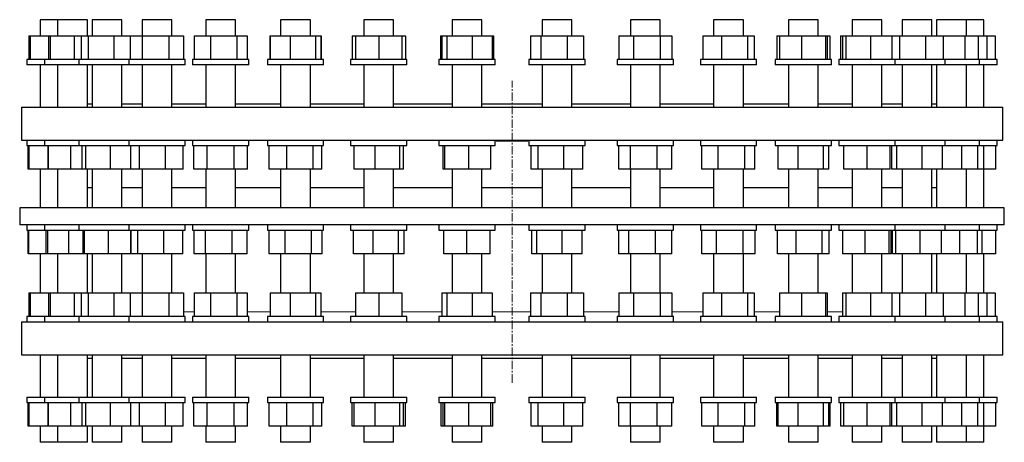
# Model space of a CAD drawing. Header units: millimetres. Extents: x 100 to 2992, y 153 to 2679.
# Tile 1 of 3: x 151 to 1641, y 153 to 793. Entities that reach past the tile are written whole.
import ezdxf

# ---------------------------------------------------------------- set-up
doc = ezdxf.new("R2010")
doc.units = ezdxf.units.MM
doc.linetypes.add('CENTERX2', pattern=[20.32, 12.7, -2.54, 2.54, -2.54])
doc.layers.add('FORMAT', color=7, linetype='Continuous')

msp = doc.modelspace()

# ---------------------------------------------------------------- linework, layer by layer
at = {"color": 7, "linetype": 'Continuous', "lineweight": 25}
for p, q in [((181.9, 793.2), (181.9, 768.7)), ((208.5, 793.2), (181.9, 793.2)), ((208.5, 793.2), (208.5, 768.7)), ((249.7, 793.2), (208.5, 793.2)), ((253.5, 793.2), (249.7, 793.2)), ((253.5, 768.7), (253.5, 793.2)), ((260.6, 793.2), (260.6, 768.7)), ((303.9, 793.2), (260.6, 793.2)), ((305.6, 793.2), (303.9, 793.2)), ((305.6, 768.7), (305.6, 793.2)), ((336.3, 793.2), (336.3, 768.7)), ((380.9, 793.2), (336.3, 793.2)), ((381.3, 793.2), (380.9, 793.2)), ((381.3, 768.7), (381.3, 793.2)), ((432.7, 793.2), (432.7, 768.7)), ((477.7, 793.2), (432.7, 793.2)), ((477.7, 768.7), (477.7, 793.2)), ((546, 793.2), (546, 768.7)), ((591, 793.2), (546, 793.2)), ((591, 768.7), (591, 793.2)), ((671.8, 793.2), (671.8, 768.7)), ((716.8, 793.2), (671.8, 793.2)), ((716.8, 768.7), (716.8, 793.2)), ((805.5, 793.2), (805.5, 768.7)), ((850.5, 793.2), (805.5, 793.2)), ((850.5, 768.7), (850.5, 793.2)), ((941.7, 793.2), (941.7, 768.7)), ((986.7, 793.2), (941.7, 793.2)), ((986.7, 768.7), (986.7, 793.2)), ((1075.3, 793.2), (1075.3, 768.7)), ((1120.3, 793.2), (1075.3, 793.2)), ((1120.3, 768.7), (1120.3, 793.2)), ((1201.2, 793.2), (1201.2, 768.7)), ((1246.2, 793.2), (1201.2, 793.2)), ((1246.2, 768.7), (1246.2, 793.2)), ((1314.5, 793.2), (1314.5, 768.7)), ((1359.5, 793.2), (1314.5, 793.2)), ((1359.5, 768.7), (1359.5, 793.2)), ((1410.8, 793.2), (1410.8, 768.7)), ((1455.8, 793.2), (1410.8, 793.2)), ((1455.8, 768.7), (1455.8, 793.2)), ((1486.5, 793.2), (1486.5, 768.7)), ((1531.5, 793.2), (1486.5, 793.2)), ((1531.5, 768.7), (1531.5, 793.2)), ((1538.7, 793.2), (1538.7, 768.7)), ((1583.7, 793.2), (1538.7, 793.2)), ((1583.7, 768.7), (1583.7, 793.2)), ((1610.2, 793.2), (1583.7, 793.2)), ((1610.2, 768.7), (1610.2, 793.2)), ((164.8, 768.7), (164.8, 732.7)), ((164.8, 768.7), (167.1, 768.7)), ((167.1, 768.7), (167.1, 732.7)), ((167.1, 768.7), (194.7, 768.7)), ((194.7, 768.7), (194.7, 732.7)), ((194.7, 768.7), (197.4, 768.7)), ((197.4, 768.7), (197.4, 732.7)), ((197.4, 768.7), (233.7, 768.7)), ((233.7, 768.7), (233.7, 732.7)), ((233.7, 768.7), (244.1, 768.7)), ((244.1, 768.7), (244.1, 732.7)), ((244.1, 768.7), (254.6, 768.7)), ((254.6, 768.7), (254.6, 732.7)), ((254.6, 768.7), (293.6, 768.7)), ((293.6, 768.7), (293.6, 732.7)), ((293.6, 768.7), (318.5, 768.7)), ((318.5, 768.7), (318.5, 732.7)), ((318.5, 768.7), (336.4, 768.7)), ((336.4, 768.7), (336.4, 732.7)), ((336.4, 768.7), (376.7, 768.7)), ((376.7, 768.7), (376.7, 732.7)), ((376.7, 768.7), (399.2, 768.7)), ((399.2, 768.7), (399.2, 732.7)), ((415.1, 768.7), (415.1, 732.7)), ((415.1, 768.7), (439.7, 768.7)), ((439.7, 768.7), (439.7, 732.7)), ((439.7, 768.7), (479.8, 768.7)), ((479.8, 768.7), (479.8, 732.7)), ((479.8, 768.7), (495.2, 768.7)), ((495.2, 768.7), (495.2, 732.7)), ((529.4, 768.7), (529.4, 732.7)), ((529.4, 768.7), (530.2, 768.7)), ((530.2, 768.7), (530.2, 732.7)), ((530.2, 768.7), (560.6, 768.7)), ((560.6, 768.7), (560.6, 732.7)), ((560.6, 768.7), (598.9, 768.7)), ((598.9, 768.7), (598.9, 732.7)), ((598.9, 768.7), (606.7, 768.7)), ((606.7, 768.7), (606.7, 732.7)), ((606.7, 768.7), (607.5, 768.7)), ((607.5, 768.7), (607.5, 732.7)), ((654, 768.7), (654, 732.7)), ((654, 768.7), (659.3, 768.7)), ((659.3, 768.7), (659.3, 732.7)), ((659.3, 768.7), (659.4, 768.7)), ((659.4, 768.7), (659.4, 732.7)), ((659.4, 768.7), (694.4, 768.7)), ((694.4, 768.7), (694.4, 732.7)), ((694.4, 768.7), (729.4, 768.7)), ((729.4, 768.7), (729.4, 732.7)), ((729.4, 768.7), (734.7, 768.7)), ((734.7, 768.7), (734.7, 732.7)), ((787.9, 768.7), (787.9, 732.7)), ((787.9, 768.7), (789.7, 768.7)), ((789.7, 768.7), (789.7, 732.7)), ((789.7, 768.7), (797.6, 768.7)), ((797.6, 768.7), (797.6, 732.7)), ((797.6, 768.7), (835.9, 768.7)), ((835.9, 768.7), (835.9, 732.7)), ((835.9, 768.7), (866.2, 768.7)), ((866.2, 768.7), (866.2, 732.7)), ((866.2, 768.7), (868, 768.7)), ((868, 768.7), (868, 732.7)), ((924.1, 768.7), (924.1, 732.7)), ((924.1, 768.7), (939.6, 768.7)), ((939.6, 768.7), (939.6, 732.7)), ((939.6, 768.7), (979.7, 768.7)), ((979.7, 768.7), (979.7, 732.7)), ((979.7, 768.7), (1004.3, 768.7)), ((1004.3, 768.7), (1004.3, 732.7)), ((1057.5, 768.7), (1057.5, 732.7)), ((1057.5, 768.7), (1080, 768.7)), ((1080, 768.7), (1080, 732.7)), ((1080, 768.7), (1120.3, 768.7)), ((1120.3, 768.7), (1120.3, 732.7)), ((1120.3, 768.7), (1138.2, 768.7)), ((1138.2, 768.7), (1138.2, 732.7)), ((1184.7, 768.7), (1184.7, 732.7)), ((1184.7, 768.7), (1213.3, 768.7)), ((1213.3, 768.7), (1213.3, 732.7)), ((1213.3, 768.7), (1252.3, 768.7)), ((1252.3, 768.7), (1252.3, 732.7)), ((1252.3, 768.7), (1262.7, 768.7)), ((1262.7, 768.7), (1262.7, 732.7)), ((1296.9, 768.7), (1296.9, 732.7)), ((1296.9, 768.7), (1300.8, 768.7)), ((1300.8, 768.7), (1300.8, 732.7)), ((1300.8, 768.7), (1334.4, 768.7)), ((1334.4, 768.7), (1334.4, 732.7)), ((1334.4, 768.7), (1370.6, 768.7)), ((1370.6, 768.7), (1370.6, 732.7)), ((1370.6, 768.7), (1373.2, 768.7)), ((1373.2, 768.7), (1373.2, 732.7)), ((1373.2, 768.7), (1377, 768.7)), ((1377, 768.7), (1377, 732.7)), ((1393, 768.7), (1393, 732.7)), ((1393, 768.7), (1396, 768.7)), ((1396, 768.7), (1396, 732.7)), ((1396, 768.7), (1401.3, 768.7)), ((1401.3, 768.7), (1401.3, 732.7)), ((1401.3, 768.7), (1438.6, 768.7)), ((1438.6, 768.7), (1438.6, 732.7)), ((1438.6, 768.7), (1470.7, 768.7)), ((1470.7, 768.7), (1470.7, 732.7)), ((1470.7, 768.7), (1482.4, 768.7)), ((1482.4, 768.7), (1482.4, 732.7)), ((1482.4, 768.7), (1522, 768.7)), ((1522, 768.7), (1522, 732.7)), ((1522, 768.7), (1548.7, 768.7)), ((1548.7, 768.7), (1548.7, 732.7)), ((1548.7, 768.7), (1581.4, 768.7)), ((1581.4, 768.7), (1581.4, 732.7)), ((1581.4, 768.7), (1601.6, 768.7)), ((1601.6, 768.7), (1601.6, 732.7)), ((1601.6, 768.7), (1614.4, 768.7)), ((1614.4, 768.7), (1614.4, 732.7)), ((1614.4, 768.7), (1627.4, 768.7)), ((1627.4, 768.7), (1627.4, 732.7)), ((161.9, 732.7), (161.9, 724.7)), ((165.2, 732.7), (161.9, 732.7)), ((188.5, 732.7), (165.2, 732.7)), ((188.5, 732.7), (188.5, 724.7)), ((195.7, 732.7), (188.5, 732.7)), ((240.6, 732.7), (195.7, 732.7)), ((240.6, 732.7), (240.6, 724.7)), ((253.1, 732.7), (240.6, 732.7)), ((316.3, 732.7), (253.1, 732.7)), ((316.3, 732.7), (316.3, 724.7)), ((335.3, 732.7), (316.3, 732.7)), ((401.3, 732.7), (335.3, 732.7)), ((401.3, 724.7), (401.3, 732.7)), ((412.7, 732.7), (412.7, 724.7)), ((438.9, 732.7), (412.7, 732.7)), ((497.7, 732.7), (438.9, 732.7)), ((497.7, 724.7), (497.7, 732.7)), ((526, 732.7), (526, 724.7)), ((560.2, 732.7), (526, 732.7)), ((611, 732.7), (560.2, 732.7)), ((611, 724.7), (611, 732.7)), ((651.8, 732.7), (651.8, 724.7)), ((694.4, 732.7), (651.8, 732.7)), ((736.8, 732.7), (694.4, 732.7)), ((736.8, 724.7), (736.8, 732.7)), ((785.5, 732.7), (785.5, 724.7)), ((836.3, 732.7), (785.5, 732.7)), ((870.5, 732.7), (836.3, 732.7)), ((870.5, 724.7), (870.5, 732.7)), ((921.7, 732.7), (921.7, 724.7)), ((980.5, 732.7), (921.7, 732.7)), ((1006.7, 732.7), (980.5, 732.7)), ((1006.7, 724.7), (1006.7, 732.7)), ((1055.3, 732.7), (1055.3, 724.7)), ((1121.5, 732.7), (1055.3, 732.7)), ((1140.3, 732.7), (1121.5, 732.7)), ((1140.3, 724.7), (1140.3, 732.7)), ((1181.2, 732.7), (1181.2, 724.7)), ((1253.8, 732.7), (1181.2, 732.7)), ((1266.2, 732.7), (1253.8, 732.7)), ((1266.2, 724.7), (1266.2, 732.7)), ((1294.5, 732.7), (1294.5, 724.7)), ((1372.3, 732.7), (1294.5, 732.7)), ((1379.5, 732.7), (1372.3, 732.7)), ((1379.5, 724.7), (1379.5, 732.7)), ((1390.8, 732.7), (1390.8, 724.7)), ((1472.6, 732.7), (1390.8, 732.7)), ((1475.8, 732.7), (1472.6, 732.7)), ((1475.8, 724.7), (1475.8, 732.7)), ((1550.7, 732.7), (1475.8, 732.7)), ((1551.5, 732.7), (1550.7, 732.7)), ((1551.5, 724.7), (1551.5, 732.7)), ((1603.7, 732.7), (1551.5, 732.7)), ((1603.7, 724.7), (1603.7, 732.7)), ((1630.2, 732.7), (1603.7, 732.7)), ((1630.2, 724.7), (1630.2, 732.7)), ((165.2, 724.7), (161.9, 724.7)), ((188.5, 724.7), (165.2, 724.7)), ((181.9, 724.7), (181.9, 660.7)), ((195.7, 724.7), (188.5, 724.7)), ((240.6, 724.7), (195.7, 724.7)), ((208.5, 724.7), (208.5, 660.7)), ((253.1, 724.7), (240.6, 724.7)), ((316.3, 724.7), (253.1, 724.7)), ((253.5, 660.7), (253.5, 724.7)), ((260.6, 724.7), (260.6, 660.7)), ((305.6, 660.7), (305.6, 724.7)), ((335.3, 724.7), (316.3, 724.7)), ((401.3, 724.7), (335.3, 724.7)), ((336.3, 724.7), (336.3, 660.7)), ((381.3, 660.7), (381.3, 724.7)), ((438.9, 724.7), (412.7, 724.7)), ((432.7, 724.7), (432.7, 660.7)), ((497.7, 724.7), (438.9, 724.7)), ((477.7, 660.7), (477.7, 724.7)), ((560.2, 724.7), (526, 724.7)), ((546, 724.7), (546, 660.7)), ((611, 724.7), (560.2, 724.7)), ((591, 660.7), (591, 724.7)), ((694.4, 724.7), (651.8, 724.7)), ((671.8, 724.7), (671.8, 660.7)), ((736.8, 724.7), (694.4, 724.7)), ((716.8, 660.7), (716.8, 724.7)), ((836.3, 724.7), (785.5, 724.7)), ((805.5, 724.7), (805.5, 660.7)), ((870.5, 724.7), (836.3, 724.7)), ((850.5, 660.7), (850.5, 724.7)), ((980.5, 724.7), (921.7, 724.7)), ((941.7, 724.7), (941.7, 660.7)), ((1006.7, 724.7), (980.5, 724.7)), ((986.7, 660.7), (986.7, 724.7)), ((1121.5, 724.7), (1055.3, 724.7)), ((1075.3, 724.7), (1075.3, 660.7)), ((1120.3, 660.7), (1120.3, 724.7)), ((1140.3, 724.7), (1121.5, 724.7)), ((1253.8, 724.7), (1181.2, 724.7)), ((1201.2, 724.7), (1201.2, 660.7)), ((1246.2, 660.7), (1246.2, 724.7)), ((1266.2, 724.7), (1253.8, 724.7)), ((1372.3, 724.7), (1294.5, 724.7)), ((1314.5, 724.7), (1314.5, 660.7)), ((1359.5, 660.7), (1359.5, 724.7)), ((1379.5, 724.7), (1372.3, 724.7)), ((1472.6, 724.7), (1390.8, 724.7)), ((1410.8, 724.7), (1410.8, 660.7)), ((1455.8, 660.7), (1455.8, 724.7)), ((1475.8, 724.7), (1472.6, 724.7)), ((1550.7, 724.7), (1475.8, 724.7)), ((1486.5, 724.7), (1486.5, 660.7)), ((1531.5, 660.7), (1531.5, 724.7)), ((1538.7, 724.7), (1538.7, 660.7)), ((1551.5, 724.7), (1550.7, 724.7)), ((1603.7, 724.7), (1551.5, 724.7)), ((1583.7, 660.7), (1583.7, 724.7)), ((1630.2, 724.7), (1603.7, 724.7)), ((1610.2, 660.7), (1610.2, 724.7)), ((153.6, 660.7), (153.6, 610.7)), ((153.6, 660.7), (1638.6, 660.7)), ((253.5, 665.7), (260.6, 665.7)), ((305.6, 665.7), (336.3, 665.7)), ((381.3, 665.7), (432.7, 665.7)), ((477.7, 665.7), (546, 665.7)), ((591, 665.7), (671.8, 665.7)), ((716.8, 665.7), (805.5, 665.7)), ((850.5, 665.7), (941.7, 665.7)), ((986.7, 665.7), (1075.3, 665.7)), ((1120.3, 665.7), (1201.2, 665.7)), ((1246.2, 665.7), (1314.5, 665.7)), ((1359.5, 665.7), (1410.8, 665.7)), ((1455.8, 665.7), (1486.5, 665.7)), ((1531.5, 665.7), (1538.7, 665.7)), ((1638.6, 610.7), (1638.6, 660.7)), ((153.6, 610.7), (1638.6, 610.7)), ((161.9, 610.7), (161.9, 602.7)), ((161.9, 602.7), (188.5, 602.7)), ((164.1, 566.7), (164.1, 602.7)), ((165.4, 566.7), (165.4, 602.7)), ((188.5, 610.7), (188.5, 602.7)), ((188.5, 602.7), (240.6, 602.7)), ((194, 566.7), (194, 602.7)), ((194.8, 566.7), (194.8, 602.7)), ((228.4, 566.7), (228.4, 602.7)), ((240.6, 610.7), (240.6, 602.7)), ((240.6, 602.7), (316.3, 602.7)), ((245.8, 566.7), (245.8, 602.7)), ((251.1, 566.7), (251.1, 602.7)), ((288.4, 566.7), (288.4, 602.7)), ((316.3, 610.7), (316.3, 602.7)), ((316.3, 602.7), (400.5, 602.7)), ((319.2, 566.7), (319.2, 602.7)), ((332.2, 566.7), (332.2, 602.7)), ((371.8, 566.7), (371.8, 602.7)), ((398.5, 566.7), (398.5, 602.7)), ((400.5, 602.7), (401.3, 602.7)), ((401.3, 602.7), (401.3, 610.7)), ((412.7, 610.7), (412.7, 602.7)), ((412.7, 602.7), (497.7, 602.7)), ((414.8, 566.7), (414.8, 602.7)), ((435, 566.7), (435, 602.7)), ((475.4, 566.7), (475.4, 602.7)), ((495.6, 566.7), (495.6, 602.7)), ((497.7, 602.7), (497.7, 610.7)), ((526, 610.7), (526, 602.7)), ((526, 602.7), (611, 602.7)), ((528.8, 566.7), (528.8, 602.7)), ((555.5, 566.7), (555.5, 602.7)), ((595.1, 566.7), (595.1, 602.7)), ((608.1, 566.7), (608.1, 602.7)), ((611, 602.7), (611, 610.7)), ((651.8, 610.7), (651.8, 602.7)), ((651.8, 602.7), (736.8, 602.7)), ((657, 566.7), (657, 602.7)), ((689.1, 566.7), (689.1, 602.7)), ((726.4, 566.7), (726.4, 602.7)), ((731.7, 566.7), (731.7, 602.7)), ((736.8, 602.7), (736.8, 610.7)), ((785.5, 610.7), (785.5, 602.7)), ((785.5, 602.7), (870.5, 602.7)), ((791.7, 566.7), (791.7, 602.7)), ((794.4, 566.7), (794.4, 602.7)), ((830.6, 566.7), (830.6, 602.7)), ((864.2, 566.7), (864.2, 602.7)), ((870.5, 602.7), (870.5, 610.7)), ((872.1, 609.2), (872.1, 610.7)), ((889.6, 609.2), (872.1, 609.2)), ((889.6, 609.2), (889.6, 610.7)), ((896.1, 609.2), (889.6, 609.2)), ((896.1, 609.2), (896.1, 610.7)), ((902.6, 609.2), (896.1, 609.2)), ((902.6, 609.2), (902.6, 610.7)), ((920.1, 609.2), (902.6, 609.2)), ((920.1, 609.2), (920.1, 610.7)), ((921.7, 610.7), (921.7, 602.7)), ((921.7, 602.7), (1006.7, 602.7)), ((925.2, 566.7), (925.2, 602.7)), ((935.6, 566.7), (935.6, 602.7)), ((974.7, 566.7), (974.7, 602.7)), ((1003.2, 566.7), (1003.2, 602.7)), ((1006.7, 602.7), (1006.7, 610.7)), ((1055.3, 610.7), (1055.3, 602.7)), ((1055.3, 602.7), (1140.3, 602.7)), ((1057.5, 566.7), (1057.5, 602.7)), ((1075.4, 566.7), (1075.4, 602.7)), ((1115.7, 566.7), (1115.7, 602.7)), ((1138.2, 566.7), (1138.2, 602.7)), ((1140.3, 602.7), (1140.3, 610.7)), ((1181.2, 610.7), (1181.2, 602.7)), ((1181.2, 602.7), (1266.2, 602.7)), ((1183.6, 566.7), (1183.6, 602.7)), ((1208.2, 566.7), (1208.2, 602.7)), ((1248.3, 566.7), (1248.3, 602.7)), ((1263.8, 566.7), (1263.8, 602.7)), ((1266.2, 602.7), (1266.2, 610.7)), ((1294.5, 610.7), (1294.5, 602.7)), ((1294.5, 602.7), (1379.5, 602.7)), ((1298.7, 566.7), (1298.7, 602.7)), ((1329.1, 566.7), (1329.1, 602.7)), ((1367.4, 566.7), (1367.4, 602.7)), ((1375.3, 566.7), (1375.3, 602.7)), ((1379.5, 602.7), (1379.5, 610.7)), ((1390.8, 610.7), (1390.8, 602.7)), ((1390.8, 602.7), (1475.8, 602.7)), ((1398.3, 566.7), (1398.3, 602.7)), ((1433.3, 566.7), (1433.3, 602.7)), ((1468.3, 566.7), (1468.3, 602.7)), ((1470.7, 566.7), (1470.7, 602.7)), ((1475.8, 602.7), (1475.8, 610.7)), ((1475.8, 602.7), (1551.5, 602.7)), ((1478.6, 566.7), (1478.6, 602.7)), ((1516.9, 566.7), (1516.9, 602.7)), ((1547.3, 566.7), (1547.3, 602.7)), ((1551.5, 602.7), (1551.5, 610.7)), ((1551.5, 602.7), (1603.7, 602.7)), ((1576.6, 566.7), (1576.6, 602.7)), ((1601.2, 566.7), (1601.2, 602.7)), ((1603.7, 602.7), (1603.7, 610.7)), ((1603.7, 602.7), (1630.2, 602.7)), ((1610.2, 566.7), (1610.2, 602.7)), ((1628.1, 566.7), (1628.1, 602.7)), ((1630.2, 602.7), (1630.2, 610.7)), ((165.4, 566.7), (164.1, 566.7)), ((194, 566.7), (165.4, 566.7)), ((181.9, 566.7), (181.9, 508.5)), ((194.8, 566.7), (194, 566.7)), ((228.4, 566.7), (194.8, 566.7)), ((208.5, 566.7), (208.5, 508.5)), ((245.8, 566.7), (228.4, 566.7)), ((251.1, 566.7), (245.8, 566.7)), ((288.4, 566.7), (251.1, 566.7)), ((253.5, 508.5), (253.5, 566.7)), ((260.6, 566.7), (260.6, 508.5)), ((319.2, 566.7), (288.4, 566.7)), ((305.6, 508.5), (305.6, 566.7)), ((332.2, 566.7), (319.2, 566.7)), ((371.8, 566.7), (332.2, 566.7)), ((336.3, 566.7), (336.3, 508.5)), ((398.5, 566.7), (371.8, 566.7)), ((381.3, 508.5), (381.3, 566.7)), ((435, 566.7), (414.8, 566.7)), ((432.7, 566.7), (432.7, 508.5)), ((475.4, 566.7), (435, 566.7)), ((495.6, 566.7), (475.4, 566.7)), ((477.7, 508.5), (477.7, 566.7)), ((555.5, 566.7), (528.8, 566.7)), ((546, 566.7), (546, 508.5)), ((595.1, 566.7), (555.5, 566.7)), ((591, 508.5), (591, 566.7)), ((608.1, 566.7), (595.1, 566.7)), ((689.1, 566.7), (657, 566.7)), ((671.8, 566.7), (671.8, 508.5)), ((726.4, 566.7), (689.1, 566.7)), ((716.8, 508.5), (716.8, 566.7)), ((731.7, 566.7), (726.4, 566.7)), ((794.4, 566.7), (791.7, 566.7)), ((830.6, 566.7), (794.4, 566.7)), ((805.5, 566.7), (805.5, 508.5)), ((864.2, 566.7), (830.6, 566.7)), ((850.5, 508.5), (850.5, 566.7)), ((935.6, 566.7), (925.2, 566.7)), ((974.7, 566.7), (935.6, 566.7)), ((941.7, 566.7), (941.7, 508.5)), ((1003.2, 566.7), (974.7, 566.7)), ((986.7, 508.5), (986.7, 566.7)), ((1075.4, 566.7), (1057.5, 566.7)), ((1075.3, 566.7), (1075.3, 508.5)), ((1115.7, 566.7), (1075.4, 566.7)), ((1138.2, 566.7), (1115.7, 566.7)), ((1120.3, 508.5), (1120.3, 566.7)), ((1208.2, 566.7), (1183.6, 566.7)), ((1201.2, 566.7), (1201.2, 508.5)), ((1248.3, 566.7), (1208.2, 566.7)), ((1246.2, 508.5), (1246.2, 566.7)), ((1263.8, 566.7), (1248.3, 566.7)), ((1329.1, 566.7), (1298.7, 566.7)), ((1314.5, 566.7), (1314.5, 508.5)), ((1367.4, 566.7), (1329.1, 566.7)), ((1359.5, 508.5), (1359.5, 566.7)), ((1375.3, 566.7), (1367.4, 566.7)), ((1433.3, 566.7), (1398.3, 566.7)), ((1410.8, 566.7), (1410.8, 508.5)), ((1468.3, 566.7), (1433.3, 566.7)), ((1455.8, 508.5), (1455.8, 566.7)), ((1478.6, 566.7), (1470.7, 566.7)), ((1516.9, 566.7), (1478.6, 566.7)), ((1486.5, 566.7), (1486.5, 508.5)), ((1547.3, 566.7), (1516.9, 566.7)), ((1531.5, 508.5), (1531.5, 566.7)), ((1538.7, 566.7), (1538.7, 508.5)), ((1576.6, 566.7), (1547.3, 566.7)), ((1601.2, 566.7), (1576.6, 566.7)), ((1583.7, 508.5), (1583.7, 566.7)), ((1610.2, 566.7), (1601.2, 566.7)), ((1610.2, 508.5), (1610.2, 566.7)), ((1628.1, 566.7), (1610.2, 566.7)), ((260.6, 538.5), (253.5, 538.5)), ((336.3, 538.5), (305.6, 538.5)), ((432.7, 538.5), (381.3, 538.5)), ((546, 538.5), (477.7, 538.5)), ((671.8, 538.5), (591, 538.5)), ((805.5, 538.5), (716.8, 538.5)), ((941.7, 538.5), (850.5, 538.5)), ((1075.3, 538.5), (986.7, 538.5)), ((1201.2, 538.5), (1120.3, 538.5)), ((1314.5, 538.5), (1246.2, 538.5)), ((1410.8, 538.5), (1359.5, 538.5)), ((1486.5, 538.5), (1455.8, 538.5)), ((1538.7, 538.5), (1531.5, 538.5)), ((151.1, 508.5), (151.1, 482.5)), ((1641.1, 508.5), (151.1, 508.5)), ((1641.1, 482.5), (1641.1, 508.5)), ((1641.1, 482.5), (151.1, 482.5)), ((161.9, 482.5), (161.9, 474.5)), ((188.5, 482.5), (188.5, 474.5)), ((240.6, 482.5), (240.6, 474.5)), ((316.3, 482.5), (316.3, 474.5)), ((401.3, 474.5), (401.3, 482.5)), ((412.7, 482.5), (412.7, 474.5)), ((497.7, 474.5), (497.7, 482.5)), ((526, 482.5), (526, 474.5)), ((611, 474.5), (611, 482.5)), ((651.8, 482.5), (651.8, 474.5)), ((736.8, 474.5), (736.8, 482.5)), ((785.5, 482.5), (785.5, 474.5)), ((870.5, 474.5), (870.5, 482.5)), ((921.7, 482.5), (921.7, 474.5)), ((1006.7, 474.5), (1006.7, 482.5)), ((1055.3, 482.5), (1055.3, 474.5)), ((1140.3, 474.5), (1140.3, 482.5)), ((1181.2, 482.5), (1181.2, 474.5)), ((1266.2, 474.5), (1266.2, 482.5)), ((1294.5, 482.5), (1294.5, 474.5)), ((1379.5, 474.5), (1379.5, 482.5)), ((1390.8, 482.5), (1390.8, 474.5)), ((1475.8, 474.5), (1475.8, 482.5)), ((1551.5, 474.5), (1551.5, 482.5)), ((1603.7, 474.5), (1603.7, 482.5)), ((1630.2, 474.5), (1630.2, 482.5)), ((161.9, 474.5), (188.5, 474.5)), ((164, 438.5), (164, 474.5)), ((164.7, 438.5), (164.7, 474.5)), ((188.5, 474.5), (240.6, 474.5)), ((191.1, 438.5), (191.1, 474.5)), ((193.5, 438.5), (193.5, 474.5)), ((225.4, 438.5), (225.4, 474.5)), ((240.6, 474.5), (316.3, 474.5)), ((247, 438.5), (247, 474.5)), ((249.4, 438.5), (249.4, 474.5)), ((285.5, 438.5), (285.5, 474.5)), ((316.3, 474.5), (399.8, 474.5)), ((319.3, 438.5), (319.3, 474.5)), ((319.9, 438.5), (319.9, 474.5)), ((330, 438.5), (330, 474.5)), ((369, 438.5), (369, 474.5)), ((397.8, 438.5), (397.8, 474.5)), ((399.8, 474.5), (401.3, 474.5)), ((412.7, 474.5), (497.6, 474.5)), ((414.9, 438.5), (414.9, 474.5)), ((432.5, 438.5), (432.5, 474.5)), ((472.8, 438.5), (472.8, 474.5)), ((495.5, 438.5), (495.5, 474.5)), ((497.6, 474.5), (497.7, 474.5)), ((526, 474.5), (611, 474.5)), ((528.4, 438.5), (528.4, 474.5)), ((552.7, 438.5), (552.7, 474.5)), ((592.8, 438.5), (592.8, 474.5)), ((608.6, 438.5), (608.6, 474.5)), ((651.8, 474.5), (736.8, 474.5)), ((656, 438.5), (656, 474.5)), ((686.1, 438.5), (686.1, 474.5)), ((724.5, 438.5), (724.5, 474.5)), ((732.7, 438.5), (732.7, 474.5)), ((785.5, 474.5), (870.5, 474.5)), ((792.8, 438.5), (792.8, 474.5)), ((827.6, 438.5), (827.6, 474.5)), ((862.8, 438.5), (862.8, 474.5)), ((863.1, 438.5), (863.1, 474.5)), ((921.7, 474.5), (1006.7, 474.5)), ((926, 438.5), (926, 474.5)), ((933.6, 438.5), (933.6, 474.5)), ((971.8, 438.5), (971.8, 474.5)), ((1002.4, 438.5), (1002.4, 474.5)), ((1055.3, 474.5), (1140.3, 474.5)), ((1057.8, 438.5), (1057.8, 474.5)), ((1073, 438.5), (1073, 474.5)), ((1113, 438.5), (1113, 474.5)), ((1137.9, 438.5), (1137.9, 474.5)), ((1181.2, 474.5), (1266.2, 474.5)), ((1183.4, 438.5), (1183.4, 474.5)), ((1205.5, 438.5), (1205.5, 474.5)), ((1245.9, 438.5), (1245.9, 474.5)), ((1264, 438.5), (1264, 474.5)), ((1294.5, 474.5), (1379.5, 474.5)), ((1297.9, 438.5), (1297.9, 474.5)), ((1326.2, 438.5), (1326.2, 474.5)), ((1365.3, 438.5), (1365.3, 474.5)), ((1376.1, 438.5), (1376.1, 474.5)), ((1390.8, 474.5), (1475.8, 474.5)), ((1396.9, 438.5), (1396.9, 474.5)), ((1430.4, 438.5), (1430.4, 474.5)), ((1466.8, 438.5), (1466.8, 474.5)), ((1469.7, 438.5), (1469.7, 474.5)), ((1471.8, 438.5), (1471.8, 474.5)), ((1475.8, 474.5), (1551.5, 474.5)), ((1476.8, 438.5), (1476.8, 474.5)), ((1514, 438.5), (1514, 474.5)), ((1546.2, 438.5), (1546.2, 474.5)), ((1551.5, 474.5), (1603.7, 474.5)), ((1573.8, 438.5), (1573.8, 474.5)), ((1600.7, 438.5), (1600.7, 474.5)), ((1603.7, 474.5), (1630.2, 474.5)), ((1607.7, 438.5), (1607.7, 474.5)), ((1628.1, 438.5), (1628.1, 474.5)), ((164.7, 438.5), (164, 438.5)), ((191.1, 438.5), (164.7, 438.5)), ((181.9, 438.5), (181.9, 379.7)), ((193.5, 438.5), (191.1, 438.5)), ((225.4, 438.5), (193.5, 438.5)), ((208.5, 438.5), (208.5, 379.7)), ((247, 438.5), (225.4, 438.5)), ((249.4, 438.5), (247, 438.5)), ((285.5, 438.5), (249.4, 438.5)), ((253.5, 379.7), (253.5, 438.5)), ((260.6, 438.5), (260.6, 379.7)), ((319.3, 438.5), (285.5, 438.5)), ((305.6, 379.7), (305.6, 438.5)), ((330, 438.5), (319.9, 438.5)), ((369, 438.5), (330, 438.5)), ((336.3, 438.5), (336.3, 379.7)), ((397.8, 438.5), (369, 438.5)), ((381.3, 379.7), (381.3, 438.5)), ((432.5, 438.5), (414.9, 438.5)), ((472.8, 438.5), (432.5, 438.5)), ((432.7, 438.5), (432.7, 379.7)), ((495.5, 438.5), (472.8, 438.5)), ((477.7, 379.7), (477.7, 438.5)), ((552.7, 438.5), (528.4, 438.5)), ((546, 438.5), (546, 379.7)), ((592.8, 438.5), (552.7, 438.5)), ((591, 379.7), (591, 438.5)), ((608.6, 438.5), (592.8, 438.5)), ((686.1, 438.5), (656, 438.5)), ((671.8, 438.5), (671.8, 379.7)), ((724.5, 438.5), (686.1, 438.5)), ((716.8, 379.7), (716.8, 438.5)), ((732.7, 438.5), (724.5, 438.5)), ((827.6, 438.5), (792.8, 438.5)), ((805.5, 438.5), (805.5, 379.7)), ((862.8, 438.5), (827.6, 438.5)), ((850.5, 379.7), (850.5, 438.5)), ((863.1, 438.5), (862.8, 438.5)), ((933.6, 438.5), (926, 438.5)), ((971.8, 438.5), (933.6, 438.5)), ((941.7, 438.5), (941.7, 379.7)), ((1002.4, 438.5), (971.8, 438.5)), ((986.7, 379.7), (986.7, 438.5)), ((1073, 438.5), (1057.8, 438.5)), ((1113, 438.5), (1073, 438.5)), ((1075.3, 438.5), (1075.3, 379.7)), ((1137.9, 438.5), (1113, 438.5)), ((1120.3, 379.7), (1120.3, 438.5)), ((1205.5, 438.5), (1183.4, 438.5)), ((1201.2, 438.5), (1201.2, 379.7)), ((1245.9, 438.5), (1205.5, 438.5)), ((1264, 438.5), (1245.9, 438.5)), ((1246.2, 379.7), (1246.2, 438.5)), ((1326.2, 438.5), (1297.9, 438.5)), ((1314.5, 438.5), (1314.5, 379.7)), ((1365.3, 438.5), (1326.2, 438.5)), ((1359.5, 379.7), (1359.5, 438.5)), ((1376.1, 438.5), (1365.3, 438.5)), ((1430.4, 438.5), (1396.9, 438.5)), ((1410.8, 438.5), (1410.8, 379.7)), ((1466.8, 438.5), (1430.4, 438.5)), ((1455.8, 379.7), (1455.8, 438.5)), ((1469.7, 438.5), (1466.8, 438.5)), ((1476.8, 438.5), (1471.8, 438.5)), ((1514, 438.5), (1476.8, 438.5)), ((1486.5, 438.5), (1486.5, 379.7)), ((1546.2, 438.5), (1514, 438.5)), ((1531.5, 379.7), (1531.5, 438.5)), ((1538.7, 438.5), (1538.7, 379.7)), ((1573.8, 438.5), (1546.2, 438.5)), ((1600.7, 438.5), (1573.8, 438.5)), ((1583.7, 379.7), (1583.7, 438.5)), ((1607.7, 438.5), (1600.7, 438.5)), ((1628.1, 438.5), (1607.7, 438.5)), ((1610.2, 379.7), (1610.2, 438.5)), ((164.8, 379.7), (164.8, 343.7)), ((164.8, 379.7), (167.1, 379.7)), ((167.1, 379.7), (167.1, 343.7)), ((167.1, 379.7), (194.7, 379.7)), ((194.7, 379.7), (194.7, 343.7)), ((194.7, 379.7), (197.4, 379.7)), ((197.4, 379.7), (197.4, 343.7)), ((197.4, 379.7), (233.7, 379.7)), ((233.7, 379.7), (233.7, 343.7)), ((233.7, 379.7), (244.1, 379.7)), ((244.1, 379.7), (244.1, 343.7)), ((244.1, 379.7), (254.6, 379.7)), ((254.6, 379.7), (254.6, 343.7)), ((254.6, 379.7), (293.6, 379.7)), ((293.6, 379.7), (293.6, 343.7)), ((293.6, 379.7), (318.5, 379.7)), ((318.5, 379.7), (318.5, 343.7)), ((318.5, 379.7), (336.4, 379.7)), ((336.4, 379.7), (336.4, 343.7)), ((336.4, 379.7), (376.7, 379.7)), ((376.7, 379.7), (376.7, 343.7)), ((376.7, 379.7), (399.2, 379.7)), ((399.2, 379.7), (399.2, 343.7)), ((415.1, 379.7), (415.1, 343.7)), ((415.1, 379.7), (439.7, 379.7)), ((439.7, 379.7), (439.7, 343.7)), ((439.7, 379.7), (479.8, 379.7)), ((479.8, 379.7), (479.8, 343.7)), ((479.8, 379.7), (495.2, 379.7)), ((495.2, 379.7), (495.2, 343.7)), ((530.2, 379.7), (530.2, 343.7)), ((530.2, 379.7), (560.6, 379.7)), ((560.6, 379.7), (560.6, 343.7)), ((560.6, 379.7), (598.9, 379.7)), ((598.9, 379.7), (598.9, 343.7)), ((598.9, 379.7), (606.7, 379.7)), ((606.7, 379.7), (606.7, 343.7)), ((659.3, 379.7), (659.3, 343.7)), ((659.3, 379.7), (659.4, 379.7)), ((659.4, 379.7), (659.4, 343.7)), ((659.4, 379.7), (694.4, 379.7)), ((694.4, 379.7), (694.4, 343.7)), ((694.4, 379.7), (729.4, 379.7)), ((729.4, 379.7), (729.4, 343.7)), ((789.7, 379.7), (789.7, 343.7)), ((789.7, 379.7), (797.6, 379.7)), ((797.6, 379.7), (797.6, 343.7)), ((797.6, 379.7), (835.9, 379.7)), ((835.9, 379.7), (835.9, 343.7)), ((835.9, 379.7), (866.2, 379.7)), ((866.2, 379.7), (866.2, 343.7)), ((924.1, 379.7), (924.1, 343.7)), ((924.1, 379.7), (939.6, 379.7)), ((939.6, 379.7), (939.6, 343.7)), ((939.6, 379.7), (979.7, 379.7)), ((979.7, 379.7), (979.7, 343.7)), ((979.7, 379.7), (1004.3, 379.7)), ((1004.3, 379.7), (1004.3, 343.7)), ((1057.5, 379.7), (1057.5, 343.7)), ((1057.5, 379.7), (1080, 379.7)), ((1080, 379.7), (1080, 343.7)), ((1080, 379.7), (1120.3, 379.7)), ((1120.3, 379.7), (1120.3, 343.7)), ((1120.3, 379.7), (1138.2, 379.7)), ((1138.2, 379.7), (1138.2, 343.7)), ((1184.7, 379.7), (1184.7, 343.7)), ((1184.7, 379.7), (1213.3, 379.7)), ((1213.3, 379.7), (1213.3, 343.7)), ((1213.3, 379.7), (1252.3, 379.7)), ((1252.3, 379.7), (1252.3, 343.7)), ((1252.3, 379.7), (1262.7, 379.7)), ((1262.7, 379.7), (1262.7, 343.7)), ((1300.8, 379.7), (1300.8, 343.7)), ((1300.8, 379.7), (1334.4, 379.7)), ((1334.4, 379.7), (1334.4, 343.7)), ((1334.4, 379.7), (1370.6, 379.7)), ((1370.6, 379.7), (1370.6, 343.7)), ((1370.6, 379.7), (1373.2, 379.7)), ((1373.2, 379.7), (1373.2, 343.7)), ((1396, 379.7), (1396, 343.7)), ((1396, 379.7), (1401.3, 379.7)), ((1401.3, 379.7), (1401.3, 343.7)), ((1401.3, 379.7), (1438.6, 379.7)), ((1438.6, 379.7), (1438.6, 343.7)), ((1438.6, 379.7), (1470.7, 379.7)), ((1470.7, 379.7), (1470.7, 343.7)), ((1470.7, 379.7), (1482.4, 379.7)), ((1482.4, 379.7), (1482.4, 343.7)), ((1482.4, 379.7), (1522, 379.7)), ((1522, 379.7), (1522, 343.7)), ((1522, 379.7), (1548.7, 379.7)), ((1548.7, 379.7), (1548.7, 343.7)), ((1548.7, 379.7), (1581.4, 379.7)), ((1581.4, 379.7), (1581.4, 343.7)), ((1581.4, 379.7), (1601.6, 379.7)), ((1601.6, 379.7), (1601.6, 343.7)), ((1601.6, 379.7), (1614.4, 379.7)), ((1614.4, 379.7), (1614.4, 343.7)), ((1614.4, 379.7), (1627.4, 379.7)), ((1627.4, 379.7), (1627.4, 343.7)), ((161.9, 343.7), (161.9, 335.7)), ((165.2, 343.7), (161.9, 343.7)), ((188.5, 343.7), (165.2, 343.7)), ((188.5, 343.7), (188.5, 335.7)), ((195.7, 343.7), (188.5, 343.7)), ((240.6, 343.7), (195.7, 343.7)), ((240.6, 343.7), (240.6, 335.7)), ((253.1, 343.7), (240.6, 343.7)), ((316.3, 343.7), (253.1, 343.7)), ((316.3, 343.7), (316.3, 335.7)), ((335.3, 343.7), (316.3, 343.7)), ((401.3, 343.7), (335.3, 343.7)), ((401.3, 335.7), (401.3, 343.7)), ((412.7, 343.7), (412.7, 335.7)), ((438.9, 343.7), (412.7, 343.7)), ((497.7, 343.7), (438.9, 343.7)), ((497.7, 335.7), (497.7, 343.7)), ((526, 343.7), (526, 335.7)), ((560.2, 343.7), (526, 343.7)), ((611, 343.7), (560.2, 343.7)), ((611, 335.7), (611, 343.7)), ((651.8, 343.7), (651.8, 335.7)), ((694.4, 343.7), (651.8, 343.7)), ((736.8, 343.7), (694.4, 343.7)), ((736.8, 335.7), (736.8, 343.7)), ((785.5, 343.7), (785.5, 335.7)), ((836.3, 343.7), (785.5, 343.7)), ((870.5, 343.7), (836.3, 343.7)), ((870.5, 335.7), (870.5, 343.7)), ((921.7, 343.7), (921.7, 335.7)), ((980.5, 343.7), (921.7, 343.7)), ((1006.7, 343.7), (980.5, 343.7)), ((1006.7, 335.7), (1006.7, 343.7)), ((1055.3, 343.7), (1055.3, 335.7)), ((1121.5, 343.7), (1055.3, 343.7)), ((1140.3, 343.7), (1121.5, 343.7)), ((1140.3, 335.7), (1140.3, 343.7)), ((1181.2, 343.7), (1181.2, 335.7)), ((1253.8, 343.7), (1181.2, 343.7)), ((1266.2, 343.7), (1253.8, 343.7)), ((1266.2, 335.7), (1266.2, 343.7)), ((1294.5, 343.7), (1294.5, 335.7)), ((1372.3, 343.7), (1294.5, 343.7)), ((1379.5, 343.7), (1372.3, 343.7)), ((1379.5, 335.7), (1379.5, 343.7)), ((1390.8, 343.7), (1390.8, 335.7)), ((1472.6, 343.7), (1390.8, 343.7)), ((1475.8, 343.7), (1472.6, 343.7)), ((1475.8, 335.7), (1475.8, 343.7)), ((1550.7, 343.7), (1475.8, 343.7)), ((1551.5, 343.7), (1550.7, 343.7)), ((1551.5, 335.7), (1551.5, 343.7)), ((1603.7, 343.7), (1551.5, 343.7)), ((1603.7, 335.7), (1603.7, 343.7)), ((1630.2, 343.7), (1603.7, 343.7)), ((1630.2, 335.7), (1630.2, 343.7)), ((153.6, 335.7), (153.6, 285.7)), ((153.6, 335.7), (1638.6, 335.7)), ((1638.6, 285.7), (1638.6, 335.7)), ((153.6, 285.7), (1638.6, 285.7)), ((181.9, 285.7), (181.9, 221.7)), ((208.5, 285.7), (208.5, 221.7)), ((253.5, 221.7), (253.5, 285.7)), ((260.6, 285.7), (260.6, 221.7)), ((305.6, 221.7), (305.6, 285.7)), ((336.3, 285.7), (336.3, 221.7)), ((381.3, 221.7), (381.3, 285.7)), ((432.7, 285.7), (432.7, 221.7)), ((477.7, 221.7), (477.7, 285.7)), ((546, 285.7), (546, 221.7)), ((591, 221.7), (591, 285.7)), ((671.8, 285.7), (671.8, 221.7)), ((716.8, 221.7), (716.8, 285.7)), ((805.5, 285.7), (805.5, 221.7)), ((850.5, 221.7), (850.5, 285.7)), ((941.7, 285.7), (941.7, 221.7)), ((986.7, 221.7), (986.7, 285.7)), ((1075.3, 285.7), (1075.3, 221.7)), ((1120.3, 221.7), (1120.3, 285.7)), ((1201.2, 285.7), (1201.2, 221.7)), ((1246.2, 221.7), (1246.2, 285.7)), ((1314.5, 285.7), (1314.5, 221.7)), ((1359.5, 221.7), (1359.5, 285.7)), ((1410.8, 285.7), (1410.8, 221.7)), ((1455.8, 221.7), (1455.8, 285.7)), ((1486.5, 285.7), (1486.5, 221.7)), ((1531.5, 221.7), (1531.5, 285.7)), ((1538.7, 285.7), (1538.7, 221.7)), ((1583.7, 221.7), (1583.7, 285.7)), ((1610.2, 221.7), (1610.2, 285.7)), ((253.5, 280.7), (260.6, 280.7)), ((305.6, 280.7), (336.3, 280.7)), ((381.3, 280.7), (432.7, 280.7)), ((477.7, 280.7), (546, 280.7)), ((591, 280.7), (671.8, 280.7)), ((716.8, 280.7), (805.5, 280.7)), ((850.5, 280.7), (941.7, 280.7)), ((986.7, 280.7), (1075.3, 280.7)), ((1120.3, 280.7), (1201.2, 280.7)), ((1246.2, 280.7), (1314.5, 280.7)), ((1359.5, 280.7), (1410.8, 280.7)), ((1455.8, 280.7), (1486.5, 280.7)), ((1531.5, 280.7), (1538.7, 280.7)), ((161.9, 221.7), (161.9, 213.7)), ((161.9, 221.7), (188.5, 221.7)), ((161.9, 213.7), (188.5, 213.7)), ((164.1, 177.7), (164.1, 213.7)), ((165.4, 177.7), (165.4, 213.7)), ((188.5, 221.7), (188.5, 213.7)), ((188.5, 221.7), (240.6, 221.7)), ((188.5, 213.7), (240.6, 213.7)), ((194, 177.7), (194, 213.7)), ((194.8, 177.7), (194.8, 213.7)), ((228.4, 177.7), (228.4, 213.7)), ((240.6, 221.7), (240.6, 213.7)), ((240.6, 221.7), (316.3, 221.7)), ((240.6, 213.7), (316.3, 213.7)), ((245.8, 177.7), (245.8, 213.7)), ((251.1, 177.7), (251.1, 213.7)), ((288.4, 177.7), (288.4, 213.7)), ((316.3, 221.7), (316.3, 213.7)), ((316.3, 221.7), (400.5, 221.7)), ((316.3, 213.7), (400.5, 213.7)), ((319.2, 177.7), (319.2, 213.7)), ((332.2, 177.7), (332.2, 213.7)), ((371.8, 177.7), (371.8, 213.7)), ((398.5, 177.7), (398.5, 213.7)), ((400.5, 221.7), (401.3, 221.7)), ((400.5, 213.7), (401.3, 213.7)), ((401.3, 213.7), (401.3, 221.7)), ((412.7, 221.7), (412.7, 213.7)), ((412.7, 221.7), (497.7, 221.7)), ((412.7, 213.7), (497.7, 213.7)), ((414.8, 177.7), (414.8, 213.7)), ((435, 177.7), (435, 213.7)), ((475.4, 177.7), (475.4, 213.7)), ((495.6, 177.7), (495.6, 213.7)), ((497.7, 213.7), (497.7, 221.7)), ((526, 221.7), (526, 213.7)), ((526, 221.7), (611, 221.7)), ((526, 213.7), (611, 213.7)), ((528.4, 177.7), (528.4, 213.7)), ((528.8, 177.7), (528.8, 213.7)), ((555.5, 177.7), (555.5, 213.7)), ((595.1, 177.7), (595.1, 213.7)), ((608.1, 177.7), (608.1, 213.7)), ((608.5, 177.7), (608.5, 213.7)), ((611, 213.7), (611, 221.7)), ((651.8, 221.7), (651.8, 213.7)), ((651.8, 221.7), (736.8, 221.7)), ((651.8, 213.7), (736.8, 213.7)), ((654, 177.7), (654, 213.7)), ((657, 177.7), (657, 213.7)), ((689.1, 177.7), (689.1, 213.7)), ((726.4, 177.7), (726.4, 213.7)), ((731.7, 177.7), (731.7, 213.7)), ((734.7, 177.7), (734.7, 213.7)), ((736.8, 213.7), (736.8, 221.7)), ((785.5, 221.7), (785.5, 213.7)), ((785.5, 221.7), (870.5, 221.7)), ((785.5, 213.7), (870.5, 213.7)), ((788.9, 177.7), (788.9, 213.7)), ((791.7, 177.7), (791.7, 213.7)), ((794.4, 177.7), (794.4, 213.7)), ((830.6, 177.7), (830.6, 213.7)), ((864.2, 177.7), (864.2, 213.7)), ((867, 177.7), (867, 213.7)), ((870.5, 213.7), (870.5, 221.7)), ((921.7, 221.7), (921.7, 213.7)), ((921.7, 221.7), (1006.7, 221.7)), ((921.7, 213.7), (1006.7, 213.7)), ((925.2, 177.7), (925.2, 213.7)), ((935.6, 177.7), (935.6, 213.7)), ((974.7, 177.7), (974.7, 213.7)), ((1003.2, 177.7), (1003.2, 213.7)), ((1006.7, 213.7), (1006.7, 221.7)), ((1055.3, 221.7), (1055.3, 213.7)), ((1055.3, 221.7), (1140.3, 221.7)), ((1055.3, 213.7), (1140.3, 213.7)), ((1057.5, 177.7), (1057.5, 213.7)), ((1075.4, 177.7), (1075.4, 213.7)), ((1115.7, 177.7), (1115.7, 213.7)), ((1138.2, 177.7), (1138.2, 213.7)), ((1140.3, 213.7), (1140.3, 221.7)), ((1181.2, 221.7), (1181.2, 213.7)), ((1181.2, 221.7), (1266.2, 221.7)), ((1181.2, 213.7), (1266.2, 213.7)), ((1183.6, 177.7), (1183.6, 213.7)), ((1208.2, 177.7), (1208.2, 213.7)), ((1248.3, 177.7), (1248.3, 213.7)), ((1263.8, 177.7), (1263.8, 213.7)), ((1266.2, 213.7), (1266.2, 221.7)), ((1294.5, 221.7), (1294.5, 213.7)), ((1294.5, 221.7), (1379.5, 221.7)), ((1294.5, 213.7), (1379.5, 213.7)), ((1296.6, 177.7), (1296.6, 213.7)), ((1298.7, 177.7), (1298.7, 213.7)), ((1329.1, 177.7), (1329.1, 213.7)), ((1367.4, 177.7), (1367.4, 213.7)), ((1375.3, 177.7), (1375.3, 213.7)), ((1377.4, 177.7), (1377.4, 213.7)), ((1379.5, 213.7), (1379.5, 221.7)), ((1390.8, 221.7), (1390.8, 213.7)), ((1390.8, 221.7), (1475.8, 221.7)), ((1390.8, 213.7), (1475.8, 213.7)), ((1393.7, 177.7), (1393.7, 213.7)), ((1398.3, 177.7), (1398.3, 213.7)), ((1433.3, 177.7), (1433.3, 213.7)), ((1468.3, 177.7), (1468.3, 213.7)), ((1470.7, 177.7), (1470.7, 213.7)), ((1475.8, 213.7), (1475.8, 221.7)), ((1475.8, 221.7), (1551.5, 221.7)), ((1475.8, 213.7), (1551.5, 213.7)), ((1478.6, 177.7), (1478.6, 213.7)), ((1516.9, 177.7), (1516.9, 213.7)), ((1547.3, 177.7), (1547.3, 213.7)), ((1551.5, 213.7), (1551.5, 221.7)), ((1551.5, 221.7), (1603.7, 221.7)), ((1551.5, 213.7), (1603.7, 213.7)), ((1576.6, 177.7), (1576.6, 213.7)), ((1601.2, 177.7), (1601.2, 213.7)), ((1603.7, 213.7), (1603.7, 221.7)), ((1603.7, 221.7), (1630.2, 221.7)), ((1603.7, 213.7), (1630.2, 213.7)), ((1610.2, 177.7), (1610.2, 213.7)), ((1628.1, 177.7), (1628.1, 213.7)), ((1630.2, 213.7), (1630.2, 221.7)), ((165.4, 177.7), (164.1, 177.7)), ((194, 177.7), (165.4, 177.7)), ((181.9, 177.7), (181.9, 153.2)), ((194.8, 177.7), (194, 177.7)), ((228.4, 177.7), (194.8, 177.7)), ((208.5, 177.7), (208.5, 153.2)), ((245.8, 177.7), (228.4, 177.7)), ((251.1, 177.7), (245.8, 177.7)), ((288.4, 177.7), (251.1, 177.7)), ((253.5, 153.2), (253.5, 177.7)), ((260.6, 177.7), (260.6, 153.2)), ((319.2, 177.7), (288.4, 177.7)), ((305.6, 153.2), (305.6, 177.7)), ((332.2, 177.7), (319.2, 177.7)), ((371.8, 177.7), (332.2, 177.7)), ((336.3, 177.7), (336.3, 153.2)), ((398.5, 177.7), (371.8, 177.7)), ((381.3, 153.2), (381.3, 177.7)), ((435, 177.7), (414.8, 177.7)), ((432.7, 177.7), (432.7, 153.2)), ((475.4, 177.7), (435, 177.7)), ((495.6, 177.7), (475.4, 177.7)), ((477.7, 153.2), (477.7, 177.7)), ((528.8, 177.7), (528.4, 177.7)), ((555.5, 177.7), (528.8, 177.7)), ((546, 177.7), (546, 153.2)), ((595.1, 177.7), (555.5, 177.7)), ((591, 153.2), (591, 177.7)), ((608.1, 177.7), (595.1, 177.7)), ((608.5, 177.7), (608.1, 177.7)), ((657, 177.7), (654, 177.7)), ((689.1, 177.7), (657, 177.7)), ((671.8, 177.7), (671.8, 153.2)), ((726.4, 177.7), (689.1, 177.7)), ((716.8, 153.2), (716.8, 177.7)), ((731.7, 177.7), (726.4, 177.7)), ((734.7, 177.7), (731.7, 177.7)), ((791.7, 177.7), (788.9, 177.7)), ((794.4, 177.7), (791.7, 177.7)), ((830.6, 177.7), (794.4, 177.7)), ((805.5, 177.7), (805.5, 153.2)), ((864.2, 177.7), (830.6, 177.7)), ((850.5, 153.2), (850.5, 177.7)), ((867, 177.7), (864.2, 177.7)), ((935.6, 177.7), (925.2, 177.7)), ((974.7, 177.7), (935.6, 177.7)), ((941.7, 177.7), (941.7, 153.2)), ((1003.2, 177.7), (974.7, 177.7)), ((986.7, 153.2), (986.7, 177.7)), ((1075.4, 177.7), (1057.5, 177.7)), ((1075.3, 177.7), (1075.3, 153.2)), ((1115.7, 177.7), (1075.4, 177.7)), ((1138.2, 177.7), (1115.7, 177.7)), ((1120.3, 153.2), (1120.3, 177.7)), ((1208.2, 177.7), (1183.6, 177.7)), ((1201.2, 177.7), (1201.2, 153.2)), ((1248.3, 177.7), (1208.2, 177.7)), ((1246.2, 153.2), (1246.2, 177.7)), ((1263.8, 177.7), (1248.3, 177.7)), ((1298.7, 177.7), (1296.6, 177.7)), ((1329.1, 177.7), (1298.7, 177.7)), ((1314.5, 177.7), (1314.5, 153.2)), ((1367.4, 177.7), (1329.1, 177.7)), ((1359.5, 153.2), (1359.5, 177.7)), ((1375.3, 177.7), (1367.4, 177.7)), ((1377.4, 177.7), (1375.3, 177.7)), ((1398.3, 177.7), (1393.7, 177.7)), ((1433.3, 177.7), (1398.3, 177.7)), ((1410.8, 177.7), (1410.8, 153.2)), ((1468.3, 177.7), (1433.3, 177.7)), ((1455.8, 153.2), (1455.8, 177.7)), ((1470.7, 177.7), (1468.3, 177.7)), ((1478.6, 177.7), (1470.7, 177.7)), ((1516.9, 177.7), (1478.6, 177.7)), ((1486.5, 177.7), (1486.5, 153.2)), ((1547.3, 177.7), (1516.9, 177.7)), ((1531.5, 153.2), (1531.5, 177.7)), ((1538.7, 177.7), (1538.7, 153.2)), ((1576.6, 177.7), (1547.3, 177.7)), ((1601.2, 177.7), (1576.6, 177.7)), ((1583.7, 153.2), (1583.7, 177.7)), ((1610.2, 177.7), (1601.2, 177.7)), ((1610.2, 153.2), (1610.2, 177.7)), ((1628.1, 177.7), (1610.2, 177.7)), ((208.5, 153.2), (181.9, 153.2)), ((249.7, 153.2), (208.5, 153.2)), ((253.5, 153.2), (249.7, 153.2)), ((303.9, 153.2), (260.6, 153.2)), ((305.6, 153.2), (303.9, 153.2)), ((380.9, 153.2), (336.3, 153.2)), ((381.3, 153.2), (380.9, 153.2)), ((477.7, 153.2), (432.7, 153.2)), ((591, 153.2), (546, 153.2)), ((716.8, 153.2), (671.8, 153.2)), ((850.5, 153.2), (805.5, 153.2)), ((986.7, 153.2), (941.7, 153.2)), ((1120.3, 153.2), (1075.3, 153.2)), ((1246.2, 153.2), (1201.2, 153.2)), ((1359.5, 153.2), (1314.5, 153.2)), ((1455.8, 153.2), (1410.8, 153.2)), ((1531.5, 153.2), (1486.5, 153.2)), ((1583.7, 153.2), (1538.7, 153.2)), ((1610.2, 153.2), (1583.7, 153.2))]:
    msp.add_line(p, q, dxfattribs=at)
at = {"color": 8, "linetype": 'Continuous', "lineweight": 18}
for p, q in [((399.2, 350.7), (415.1, 350.7)), ((495.2, 350.7), (530.2, 350.7)), ((606.7, 350.7), (659.3, 350.7)), ((729.4, 350.7), (789.7, 350.7)), ((866.2, 350.7), (924.1, 350.7)), ((1004.3, 350.7), (1057.5, 350.7)), ((1138.2, 350.7), (1184.7, 350.7)), ((1262.7, 350.7), (1300.8, 350.7)), ((1373.2, 350.7), (1396, 350.7))]:
    msp.add_line(p, q, dxfattribs=at)
at = {"layer": 'FORMAT', "linetype": 'CENTERX2', "lineweight": 18}
msp.add_line((896.1, 243.5), (896.1, 700.5), dxfattribs=at)

doc.saveas('drawing.dxf')
